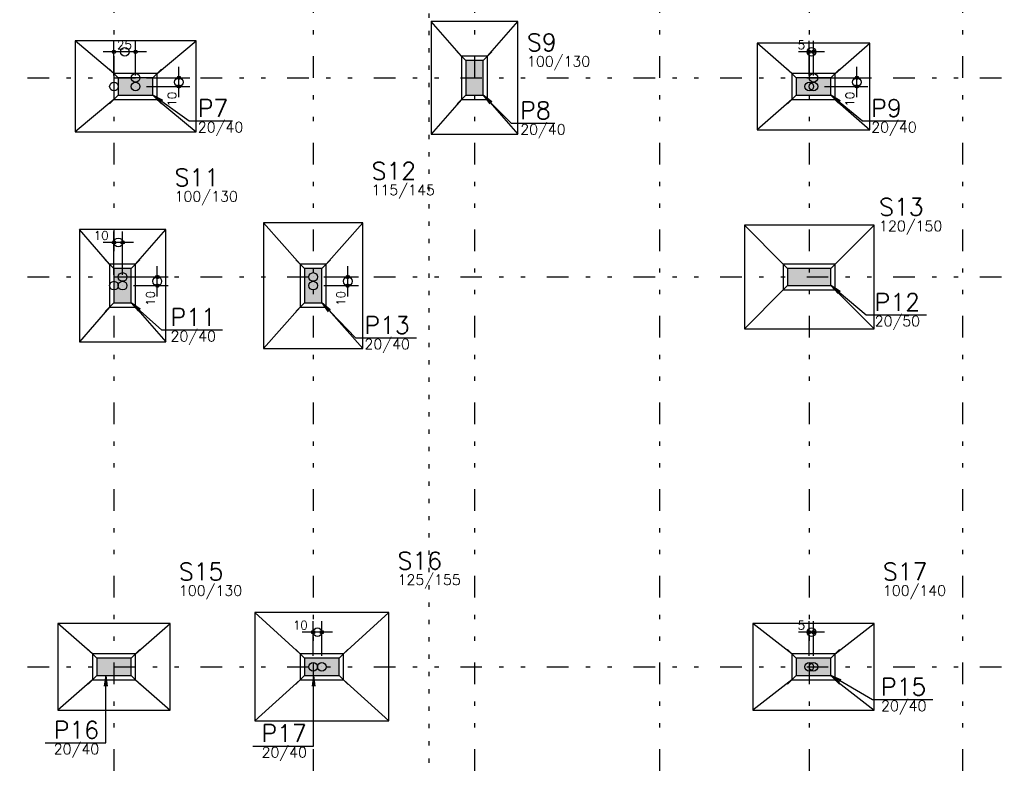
# Model space of a CAD drawing. Extents: x 0 to 119, y 0 to 84.
# Tile 4 of 11: x 24 to 47, y 50 to 67. Entities that reach past the tile are written whole.
import ezdxf

# ---------------------------------------------------------------- set-up
doc = ezdxf.new("R2010")
doc.units = 0
doc.linetypes.add('ESTILO_TQS_0002', pattern=[0.4, 0.1, -0.3])
doc.linetypes.add('ESTILO_TQS_0004', pattern=[2, 0.5, -0.4, 0.1, -0.4, 0.1, -0.5])
for name, color, linetype in [('1', 1, 'CONTINUOUS'), ('3', 3, 'CONTINUOUS'), ('6', 6, 'CONTINUOUS')]:
    doc.layers.add(name, color=color, linetype=linetype)
doc.styles.get("Standard").update_dxf_attribs({"font": 'ROMANS.SHX'})

msp = doc.modelspace()

# ---------------------------------------------------------------- linework, layer by layer
at = {"layer": '1', "linetype": 'ESTILO_TQS_0004'}
for p, q in [((26.05486, 80.26058), (26.05486, 5.26058)), ((30.65486, 80.26058), (30.65486, 5.26058)), ((34.38486, 80.26058), (34.38486, 5.26058)), ((38.65486, 80.26058), (38.65486, 5.26058)), ((42.11486, 80.26058), (42.11486, 5.26058)), ((45.65486, 80.26058), (45.65486, 5.26058)), ((10.05486, 65.76058), (82.61486, 65.76058)), ((10.05486, 61.16058), (82.61486, 61.16058)), ((10.05486, 52.16058), (82.61486, 52.16058))]:
    msp.add_line(p, q, dxfattribs=at)
at = {"layer": '1', "linetype": 'CONTINUOUS'}
for p, q in [((26.05486, 65.81058), (26.05486, 66.61058)), ((26.05486, 65.81058), (26.05486, 66.61058)), ((26.55486, 65.81058), (26.55486, 66.61058)), ((26.55486, 65.81058), (26.55486, 66.61058)), ((42.11486, 65.81058), (42.11486, 66.61058)), ((42.11486, 65.81058), (42.11486, 66.61058)), ((42.21486, 65.81058), (42.21486, 66.61058)), ((42.21486, 65.81058), (42.21486, 66.61058)), ((26.80486, 66.36058), (25.80486, 66.36058)), ((26.80486, 66.36058), (25.80486, 66.36058)), ((34.18486, 66.16058), (33.98486, 66.36058)), ((34.58486, 66.16058), (34.78486, 66.36058)), ((42.46486, 66.36058), (41.86486, 66.36058)), ((42.46486, 66.36058), (41.86486, 66.36058)), ((26.15486, 65.76058), (25.95486, 65.96058)), ((26.95486, 65.76058), (27.15486, 65.96058)), ((27.55486, 65.31058), (27.55486, 66.01058)), ((27.55486, 65.31058), (27.55486, 66.01058)), ((41.81486, 65.76058), (41.61486, 65.96058)), ((42.61486, 65.76058), (42.81486, 65.96058)), ((43.21486, 65.31058), (43.21486, 66.01058)), ((43.21486, 65.31058), (43.21486, 66.01058)), ((26.55486, 65.76058), (26.55486, 65.76058)), ((26.55486, 65.76058), (26.55486, 65.76058)), ((26.80486, 65.76058), (27.80486, 65.76058)), ((26.80486, 65.76058), (27.80486, 65.76058)), ((34.38486, 65.76058), (34.38486, 65.76058)), ((34.38486, 65.76058), (34.38486, 65.76058)), ((42.21486, 65.76058), (42.21486, 65.76058)), ((42.21486, 65.76058), (42.21486, 65.76058)), ((42.46486, 65.76058), (43.46486, 65.76058)), ((42.46486, 65.76058), (43.46486, 65.76058)), ((26.05486, 65.56058), (26.05486, 65.56058)), ((26.05486, 65.56058), (26.05486, 65.56058)), ((26.55486, 65.56058), (26.55486, 65.56058)), ((26.55486, 65.56058), (26.55486, 65.56058)), ((26.55486, 65.56058), (26.55486, 65.56058)), ((26.55486, 65.56058), (26.55486, 65.56058)), ((26.55486, 65.56058), (26.55486, 65.56058)), ((26.55486, 65.56058), (26.55486, 65.56058)), ((26.80486, 65.56058), (27.80486, 65.56058)), ((26.80486, 65.56058), (27.80486, 65.56058)), ((42.11486, 65.56058), (42.11486, 65.56058)), ((42.11486, 65.56058), (42.11486, 65.56058)), ((42.21486, 65.56058), (42.21486, 65.56058)), ((42.21486, 65.56058), (42.21486, 65.56058)), ((42.21486, 65.56058), (42.21486, 65.56058)), ((42.21486, 65.56058), (42.21486, 65.56058)), ((42.21486, 65.56058), (42.21486, 65.56058)), ((42.21486, 65.56058), (42.21486, 65.56058)), ((42.46486, 65.56058), (43.46486, 65.56058)), ((42.46486, 65.56058), (43.46486, 65.56058)), ((26.15486, 65.36058), (25.95486, 65.16058)), ((26.95486, 65.36058), (27.15486, 65.16058)), ((34.18486, 65.36058), (33.98486, 65.16058)), ((34.58486, 65.36058), (34.78486, 65.16058)), ((41.81486, 65.36058), (41.61486, 65.16058)), ((42.61486, 65.36058), (42.81486, 65.16058)), ((26.05486, 61.21058), (26.05486, 62.21058)), ((26.05486, 61.21058), (26.05486, 62.21058)), ((26.25486, 61.21058), (26.25486, 62.21058)), ((26.25486, 61.21058), (26.25486, 62.21058)), ((26.50486, 61.96058), (25.80486, 61.96058)), ((26.50486, 61.96058), (25.80486, 61.96058)), ((26.05486, 61.36058), (25.85486, 61.56058)), ((26.45486, 61.36058), (26.65486, 61.56058)), ((27.05486, 60.71058), (27.05486, 61.41058)), ((27.05486, 60.71058), (27.05486, 61.41058)), ((30.45486, 61.36058), (30.25486, 61.56058)), ((30.85486, 61.36058), (31.05486, 61.56058)), ((31.45486, 60.71058), (31.45486, 61.41058)), ((31.45486, 60.71058), (31.45486, 61.41058)), ((41.61486, 61.36058), (41.41486, 61.56058)), ((42.61486, 61.36058), (42.81486, 61.56058)), ((26.05486, 60.96058), (26.05486, 60.96058)), ((26.05486, 60.96058), (26.05486, 60.96058)), ((26.25486, 61.16058), (26.25486, 61.16058)), ((26.25486, 61.16058), (26.25486, 61.16058)), ((26.25486, 60.96058), (26.25486, 60.96058)), ((26.25486, 60.96058), (26.25486, 60.96058)), ((26.25486, 60.96058), (26.25486, 60.96058)), ((26.25486, 60.96058), (26.25486, 60.96058)), ((26.25486, 60.96058), (26.25486, 60.96058)), ((26.25486, 60.96058), (26.25486, 60.96058)), ((26.50486, 61.16058), (27.30486, 61.16058)), ((26.50486, 61.16058), (27.30486, 61.16058)), ((26.50486, 60.96058), (27.30486, 60.96058)), ((26.50486, 60.96058), (27.30486, 60.96058)), ((30.65486, 61.16058), (30.65486, 61.16058)), ((30.65486, 61.16058), (30.65486, 61.16058)), ((30.65486, 60.96058), (30.65486, 60.96058)), ((30.65486, 60.96058), (30.65486, 60.96058)), ((30.65486, 60.96058), (30.65486, 60.96058)), ((30.65486, 60.96058), (30.65486, 60.96058)), ((30.90486, 61.16058), (31.70486, 61.16058)), ((30.90486, 61.16058), (31.70486, 61.16058)), ((30.90486, 60.96058), (31.70486, 60.96058)), ((30.90486, 60.96058), (31.70486, 60.96058)), ((41.61486, 60.96058), (41.41486, 60.76058)), ((42.11486, 61.16058), (42.11486, 61.16058)), ((42.11486, 61.16058), (42.11486, 61.16058)), ((42.61486, 60.96058), (42.81486, 60.76058)), ((26.05486, 60.56058), (25.85486, 60.36058)), ((26.45486, 60.56058), (26.65486, 60.36058)), ((30.45486, 60.56058), (30.25486, 60.36058)), ((30.85486, 60.56058), (31.05486, 60.36058)), ((30.65486, 52.41058), (30.65486, 53.21058)), ((30.65486, 52.41058), (30.65486, 53.21058)), ((30.85486, 52.41058), (30.85486, 53.21058)), ((30.85486, 52.41058), (30.85486, 53.21058)), ((42.11486, 52.41058), (42.11486, 53.21058)), ((42.11486, 52.41058), (42.11486, 53.21058)), ((42.21486, 52.41058), (42.21486, 53.21058)), ((42.21486, 52.41058), (42.21486, 53.21058)), ((31.10486, 52.96058), (30.40486, 52.96058)), ((31.10486, 52.96058), (30.40486, 52.96058)), ((42.46486, 52.96058), (41.86486, 52.96058)), ((42.46486, 52.96058), (41.86486, 52.96058)), ((25.65486, 52.36058), (25.45486, 52.56058)), ((26.45486, 52.36058), (26.65486, 52.56058)), ((30.45486, 52.36058), (30.25486, 52.56058)), ((31.25486, 52.36058), (31.45486, 52.56058)), ((41.81486, 52.36058), (41.61486, 52.56058)), ((42.61486, 52.36058), (42.81486, 52.56058)), ((26.05486, 52.16058), (26.05486, 52.16058)), ((26.05486, 52.16058), (26.05486, 52.16058)), ((30.65486, 52.16058), (30.65486, 52.16058)), ((30.65486, 52.16058), (30.65486, 52.16058)), ((30.85486, 52.16058), (30.85486, 52.16058)), ((30.85486, 52.16058), (30.85486, 52.16058)), ((30.85486, 52.16058), (30.85486, 52.16058)), ((30.85486, 52.16058), (30.85486, 52.16058)), ((42.11486, 52.16058), (42.11486, 52.16058)), ((42.11486, 52.16058), (42.11486, 52.16058)), ((42.21486, 52.16058), (42.21486, 52.16058)), ((42.21486, 52.16058), (42.21486, 52.16058)), ((42.21486, 52.16058), (42.21486, 52.16058)), ((42.21486, 52.16058), (42.21486, 52.16058)), ((25.65486, 51.96058), (25.45486, 51.76058)), ((26.45486, 51.96058), (26.65486, 51.76058)), ((30.45486, 51.96058), (30.25486, 51.76058)), ((31.25486, 51.96058), (31.45486, 51.76058)), ((41.81486, 51.96058), (41.61486, 51.76058)), ((42.61486, 51.96058), (42.81486, 51.76058))]:
    msp.add_line(p, q, dxfattribs=at)
for points in [[(35.38486, 67.06058), (33.38486, 67.06058)], [(33.38486, 67.06058), (33.38486, 64.46058)], [(34.08486, 66.26058), (33.38486, 67.06058)], [(34.68486, 66.26058), (35.38486, 67.06058)], [(35.38486, 64.46058), (35.38486, 67.06058)], [(25.15486, 66.61058), (25.15486, 64.51058)], [(27.95486, 66.61058), (25.15486, 66.61058)], [(26.05486, 65.86058), (25.15486, 66.61058)], [(27.05486, 65.86058), (27.95486, 66.61058)], [(27.95486, 64.51058), (27.95486, 66.61058)], [(40.91486, 66.56058), (40.91486, 64.56058)], [(43.51486, 66.56058), (40.91486, 66.56058)], [(41.71486, 65.86058), (40.91486, 66.56058)], [(42.71486, 65.86058), (43.51486, 66.56058)], [(43.51486, 64.56058), (43.51486, 66.56058)], [(34.68486, 66.26058), (34.08486, 66.26058), (34.08486, 65.26058), (34.68486, 65.26058), (34.68486, 66.26058)], [(26.05486, 65.86058), (26.05486, 65.26058), (27.05486, 65.26058), (27.05486, 65.86058), (26.05486, 65.86058)], [(41.71486, 65.86058), (41.71486, 65.26058), (42.71486, 65.26058), (42.71486, 65.86058), (41.71486, 65.86058)], [(28.791901, 64.76058), (27.791901, 64.76058), (26.95486, 65.36058), (27.175323, 65.242699), (26.95486, 65.36058), (27.137301, 65.189655)], [(36.238799, 64.708265), (35.238799, 64.708265), (34.58486, 65.36058), (34.783387, 65.208636), (34.58486, 65.36058), (34.737297, 65.162431)], [(44.347271, 64.76058), (43.347271, 64.76058), (42.61486, 65.36058), (42.827276, 65.228749), (42.61486, 65.36058), (42.785918, 65.178264)], [(26.05486, 65.26058), (25.15486, 64.51058)], [(27.05486, 65.26058), (27.95486, 64.51058)], [(34.08486, 65.26058), (33.38486, 64.46058)], [(34.68486, 65.26058), (35.38486, 64.46058)], [(41.71486, 65.26058), (40.91486, 64.56058)], [(42.71486, 65.26058), (43.51486, 64.56058)], [(25.15486, 64.51058), (27.95486, 64.51058)], [(33.38486, 64.46058), (35.38486, 64.46058)], [(40.91486, 64.56058), (43.51486, 64.56058)], [(31.80486, 62.41058), (29.50486, 62.41058)], [(29.50486, 62.41058), (29.50486, 59.51058)], [(30.35486, 61.46058), (29.50486, 62.41058)], [(30.95486, 61.46058), (31.80486, 62.41058)], [(31.80486, 59.51058), (31.80486, 62.41058)], [(40.61486, 62.36058), (40.61486, 59.96058)], [(43.61486, 62.36058), (40.61486, 62.36058)], [(41.51486, 61.46058), (40.61486, 62.36058)], [(42.71486, 61.46058), (43.61486, 62.36058)], [(43.61486, 59.96058), (43.61486, 62.36058)], [(27.25486, 62.26058), (25.25486, 62.26058)], [(25.25486, 62.26058), (25.25486, 59.66058)], [(25.95486, 61.46058), (25.25486, 62.26058)], [(26.55486, 61.46058), (27.25486, 62.26058)], [(27.25486, 59.66058), (27.25486, 62.26058)], [(25.95486, 60.46058), (26.55486, 60.46058), (26.55486, 61.46058), (25.95486, 61.46058), (25.95486, 60.46058)], [(30.35486, 60.46058), (30.95486, 60.46058), (30.95486, 61.46058), (30.35486, 61.46058), (30.35486, 60.46058)], [(41.51486, 61.46058), (41.51486, 60.86058), (42.71486, 60.86058), (42.71486, 61.46058), (41.51486, 61.46058)], [(44.825744, 60.282107), (43.425744, 60.282107), (42.61486, 60.96058), (42.825896, 60.826552), (42.61486, 60.96058), (42.784016, 60.776498)], [(41.51486, 60.86058), (40.61486, 59.96058)], [(42.71486, 60.86058), (43.61486, 59.96058)], [(28.561114, 59.934422), (27.161114, 59.934422), (26.45486, 60.56058), (26.661973, 60.420565), (26.45486, 60.56058), (26.618677, 60.371731)], [(33.039586, 59.75132), (31.639586, 59.75132), (30.85486, 60.56058), (31.050833, 60.405355), (30.85486, 60.56058), (31.00398, 60.359923)], [(25.95486, 60.46058), (25.25486, 59.66058)], [(26.55486, 60.46058), (27.25486, 59.66058)], [(30.35486, 60.46058), (29.50486, 59.51058)], [(30.95486, 60.46058), (31.80486, 59.51058)], [(40.61486, 59.96058), (43.61486, 59.96058)], [(25.25486, 59.66058), (27.25486, 59.66058)], [(29.50486, 59.51058), (31.80486, 59.51058)], [(29.30486, 53.41058), (29.30486, 50.91058)], [(32.40486, 53.41058), (29.30486, 53.41058)], [(30.35486, 52.46058), (29.30486, 53.41058)], [(31.35486, 52.46058), (32.40486, 53.41058)], [(32.40486, 50.91058), (32.40486, 53.41058)], [(24.75486, 53.16058), (24.75486, 51.16058)], [(27.35486, 53.16058), (24.75486, 53.16058)], [(25.55486, 52.46058), (24.75486, 53.16058)], [(26.55486, 52.46058), (27.35486, 53.16058)], [(27.35486, 51.16058), (27.35486, 53.16058)], [(40.81486, 53.16058), (40.81486, 51.16058)], [(43.61486, 53.16058), (40.81486, 53.16058)], [(41.71486, 52.46058), (40.81486, 53.16058)], [(42.71486, 52.46058), (43.61486, 53.16058)], [(43.61486, 51.16058), (43.61486, 53.16058)], [(25.55486, 52.46058), (25.55486, 51.86058), (26.55486, 51.86058), (26.55486, 52.46058), (25.55486, 52.46058)], [(30.35486, 52.46058), (30.35486, 51.86058), (31.35486, 51.86058), (31.35486, 52.46058), (30.35486, 52.46058)], [(41.71486, 52.46058), (41.71486, 51.86058), (42.71486, 51.86058), (42.71486, 52.46058), (41.71486, 52.46058)], [(24.463402, 50.403148), (25.863402, 50.403148), (25.863402, 51.96058), (25.896034, 51.712719), (25.863402, 51.96058), (25.830771, 51.712719)], [(25.55486, 51.86058), (24.75486, 51.16058)], [(26.55486, 51.86058), (27.35486, 51.16058)], [(29.263402, 50.326554), (30.663402, 50.326554), (30.663402, 51.96058), (30.696034, 51.712719), (30.663402, 51.96058), (30.630771, 51.712719)], [(30.35486, 51.86058), (29.30486, 50.91058)], [(31.35486, 51.86058), (32.40486, 50.91058)], [(41.71486, 51.86058), (40.81486, 51.16058)], [(44.972292, 51.398877), (43.572292, 51.398877), (42.61486, 51.96058), (42.845158, 51.863302), (42.61486, 51.96058), (42.812133, 51.807012)], [(42.71486, 51.86058), (43.61486, 51.16058)], [(24.75486, 51.16058), (27.35486, 51.16058)], [(40.81486, 51.16058), (43.61486, 51.16058)], [(29.30486, 50.91058), (32.40486, 50.91058)]]:
    msp.add_lwpolyline(points, dxfattribs=at)
for centre, radius in [((26.30486, 66.36058), 0.1), ((26.30486, 66.36058), 0.1), ((42.16486, 66.36058), 0.1), ((42.16486, 66.36058), 0.1), ((26.05486, 66.36058), 0.04), ((26.05486, 66.36058), 0.04), ((26.05486, 66.36058), 0.02), ((26.05486, 66.36058), 0.02), ((26.55486, 66.36058), 0.04), ((26.55486, 66.36058), 0.04), ((26.55486, 66.36058), 0.02), ((26.55486, 66.36058), 0.02), ((42.11486, 66.36058), 0.04), ((42.11486, 66.36058), 0.04), ((42.11486, 66.36058), 0.02), ((42.11486, 66.36058), 0.02), ((42.21486, 66.36058), 0.04), ((42.21486, 66.36058), 0.04), ((42.21486, 66.36058), 0.02), ((42.21486, 66.36058), 0.02), ((26.55486, 65.76058), 0.1), ((26.55486, 65.76058), 0.1), ((27.55486, 65.66058), 0.1), ((27.55486, 65.66058), 0.1), ((27.55486, 65.76058), 0.04), ((27.55486, 65.76058), 0.04), ((27.55486, 65.76058), 0.02), ((27.55486, 65.76058), 0.02), ((42.21486, 65.76058), 0.1), ((42.21486, 65.76058), 0.1), ((43.21486, 65.66058), 0.1), ((43.21486, 65.66058), 0.1), ((43.21486, 65.76058), 0.04), ((43.21486, 65.76058), 0.04), ((43.21486, 65.76058), 0.02), ((43.21486, 65.76058), 0.02), ((26.05486, 65.56058), 0.1), ((26.05486, 65.56058), 0.1), ((26.55486, 65.56058), 0.1), ((26.55486, 65.56058), 0.1), ((26.55486, 65.56058), 0.1), ((26.55486, 65.56058), 0.1), ((27.55486, 65.56058), 0.04), ((27.55486, 65.56058), 0.04), ((27.55486, 65.56058), 0.02), ((27.55486, 65.56058), 0.02), ((42.11486, 65.56058), 0.1), ((42.11486, 65.56058), 0.1), ((42.21486, 65.56058), 0.1), ((42.21486, 65.56058), 0.1), ((42.21486, 65.56058), 0.1), ((42.21486, 65.56058), 0.1), ((43.21486, 65.56058), 0.04), ((43.21486, 65.56058), 0.04), ((43.21486, 65.56058), 0.02), ((43.21486, 65.56058), 0.02), ((26.05486, 61.96058), 0.04), ((26.05486, 61.96058), 0.04), ((26.05486, 61.96058), 0.02), ((26.05486, 61.96058), 0.02), ((26.15486, 61.96058), 0.1), ((26.15486, 61.96058), 0.1), ((26.25486, 61.96058), 0.04), ((26.25486, 61.96058), 0.04), ((26.25486, 61.96058), 0.02), ((26.25486, 61.96058), 0.02), ((26.25486, 61.16058), 0.1), ((26.25486, 61.16058), 0.1), ((27.05486, 61.16058), 0.04), ((27.05486, 61.16058), 0.04), ((27.05486, 61.16058), 0.02), ((27.05486, 61.16058), 0.02), ((30.65486, 61.16058), 0.1), ((30.65486, 61.16058), 0.1), ((31.45486, 61.16058), 0.04), ((31.45486, 61.16058), 0.04), ((31.45486, 61.16058), 0.02), ((31.45486, 61.16058), 0.02), ((26.05486, 60.96058), 0.1), ((26.05486, 60.96058), 0.1), ((26.25486, 60.96058), 0.1), ((26.25486, 60.96058), 0.1), ((26.25486, 60.96058), 0.1), ((26.25486, 60.96058), 0.1), ((27.05486, 61.06058), 0.1), ((27.05486, 61.06058), 0.1), ((27.05486, 60.96058), 0.04), ((27.05486, 60.96058), 0.04), ((27.05486, 60.96058), 0.02), ((27.05486, 60.96058), 0.02), ((30.65486, 60.96058), 0.1), ((30.65486, 60.96058), 0.1), ((31.45486, 61.06058), 0.1), ((31.45486, 61.06058), 0.1), ((31.45486, 60.96058), 0.04), ((31.45486, 60.96058), 0.04), ((31.45486, 60.96058), 0.02), ((31.45486, 60.96058), 0.02), ((30.65486, 52.96058), 0.04), ((30.65486, 52.96058), 0.04), ((30.75486, 52.96058), 0.1), ((30.75486, 52.96058), 0.1), ((30.85486, 52.96058), 0.04), ((30.85486, 52.96058), 0.04), ((42.16486, 52.96058), 0.1), ((42.16486, 52.96058), 0.1), ((42.11486, 52.96058), 0.04), ((42.11486, 52.96058), 0.04), ((42.21486, 52.96058), 0.04), ((42.21486, 52.96058), 0.04), ((30.65486, 52.96058), 0.02), ((30.65486, 52.96058), 0.02), ((30.85486, 52.96058), 0.02), ((30.85486, 52.96058), 0.02), ((42.11486, 52.96058), 0.02), ((42.11486, 52.96058), 0.02), ((42.21486, 52.96058), 0.02), ((42.21486, 52.96058), 0.02), ((30.65486, 52.16058), 0.1), ((30.65486, 52.16058), 0.1), ((30.85486, 52.16058), 0.1), ((30.85486, 52.16058), 0.1), ((42.11486, 52.16058), 0.1), ((42.11486, 52.16058), 0.1), ((42.21486, 52.16058), 0.1), ((42.21486, 52.16058), 0.1)]:
    msp.add_circle(centre, radius, dxfattribs=at)
for points in [[(34.58486, 66.16058), (34.18486, 66.16058), (34.18486, 65.36058)], [(34.58486, 66.16058), (34.18486, 65.36058), (34.58486, 65.36058)], [(34.58486, 66.16058), (34.58486, 65.36058), (34.58486, 66.16058)], [(26.15486, 65.76058), (26.15486, 65.36058), (26.95486, 65.36058)], [(26.15486, 65.76058), (26.95486, 65.36058), (26.95486, 65.76058)], [(26.15486, 65.76058), (26.95486, 65.76058), (26.15486, 65.76058)], [(41.81486, 65.76058), (41.81486, 65.36058), (42.61486, 65.36058)], [(41.81486, 65.76058), (42.61486, 65.36058), (42.61486, 65.76058)], [(41.81486, 65.76058), (42.61486, 65.76058), (41.81486, 65.76058)], [(26.05486, 60.56058), (26.45486, 60.56058), (26.45486, 61.36058)], [(26.05486, 60.56058), (26.45486, 61.36058), (26.05486, 61.36058)], [(26.05486, 60.56058), (26.05486, 61.36058), (26.05486, 60.56058)], [(30.45486, 60.56058), (30.85486, 60.56058), (30.85486, 61.36058)], [(30.45486, 60.56058), (30.85486, 61.36058), (30.45486, 61.36058)], [(30.45486, 60.56058), (30.45486, 61.36058), (30.45486, 60.56058)], [(41.61486, 61.36058), (41.61486, 60.96058), (42.61486, 60.96058)], [(41.61486, 61.36058), (42.61486, 60.96058), (42.61486, 61.36058)], [(41.61486, 61.36058), (42.61486, 61.36058), (41.61486, 61.36058)], [(25.65486, 52.36058), (25.65486, 51.96058), (26.45486, 51.96058)], [(25.65486, 52.36058), (26.45486, 51.96058), (26.45486, 52.36058)], [(25.65486, 52.36058), (26.45486, 52.36058), (25.65486, 52.36058)], [(30.45486, 52.36058), (30.45486, 51.96058), (31.25486, 51.96058)], [(30.45486, 52.36058), (31.25486, 51.96058), (31.25486, 52.36058)], [(30.45486, 52.36058), (31.25486, 52.36058), (30.45486, 52.36058)], [(41.81486, 52.36058), (41.81486, 51.96058), (42.61486, 51.96058)], [(41.81486, 52.36058), (42.61486, 51.96058), (42.61486, 52.36058)], [(41.81486, 52.36058), (42.61486, 52.36058), (41.81486, 52.36058)]]:
    msp.add_solid(points, dxfattribs=at)
at = {"layer": '3', "linetype": 'ESTILO_TQS_0002'}
msp.add_line((33.335338, 20.342234), (33.335338, 76.662485), dxfattribs=at)
at = {"layer": '6', "linetype": 'CONTINUOUS'}
for points in [[(34.58486, 66.16058), (34.18486, 66.16058), (34.18486, 65.36058), (34.58486, 65.36058), (34.58486, 66.16058)], [(26.15486, 65.76058), (26.15486, 65.36058), (26.95486, 65.36058), (26.95486, 65.76058), (26.15486, 65.76058)], [(41.81486, 65.76058), (41.81486, 65.36058), (42.61486, 65.36058), (42.61486, 65.76058), (41.81486, 65.76058)], [(26.05486, 60.56058), (26.45486, 60.56058), (26.45486, 61.36058), (26.05486, 61.36058), (26.05486, 60.56058)], [(30.45486, 60.56058), (30.85486, 60.56058), (30.85486, 61.36058), (30.45486, 61.36058), (30.45486, 60.56058)], [(41.61486, 61.36058), (41.61486, 60.96058), (42.61486, 60.96058), (42.61486, 61.36058), (41.61486, 61.36058)], [(25.65486, 52.36058), (25.65486, 51.96058), (26.45486, 51.96058), (26.45486, 52.36058), (25.65486, 52.36058)], [(30.45486, 52.36058), (30.45486, 51.96058), (31.25486, 51.96058), (31.25486, 52.36058), (30.45486, 52.36058)], [(41.81486, 52.36058), (41.81486, 51.96058), (42.61486, 51.96058), (42.61486, 52.36058), (41.81486, 52.36058)]]:
    msp.add_lwpolyline(points, dxfattribs=at)

# ---------------------------------------------------------------- texts
at = {"layer": '1', "linetype": 'CONTINUOUS'}
for s, p in [('25', (26.12486, 66.42058)), ('25', (26.12486, 66.42058)), ('5', (41.848193, 66.42058)), ('5', (41.848193, 66.42058)), ('10', (25.588193, 62.02058)), ('10', (25.588193, 62.02058)), ('10', (30.188193, 53.02058)), ('10', (30.188193, 53.02058)), ('5', (41.848193, 53.02058)), ('5', (41.848193, 53.02058))]:
    msp.add_text(s, height=0.2, dxfattribs=at).set_placement(p)
for p in [(27.49486, 65.093913), (27.49486, 65.093913), (43.15486, 65.093913), (43.15486, 65.093913), (26.99486, 60.493913), (26.99486, 60.493913), (31.39486, 60.493913), (31.39486, 60.493913)]:
    msp.add_text('10', height=0.2, rotation=90, dxfattribs=at).set_placement(p)
at = {"layer": '3', "linetype": 'CONTINUOUS'}
for s, p in [('100/130', (35.594475, 66.018333)), ('20/40', (27.991901, 64.50058)), ('20/40', (35.438799, 64.448265)), ('20/40', (43.547271, 64.50058)), ('115/145', (32.00486, 63.05058)), ('100/130', (27.45486, 62.90058)), ('120/150', (43.72697, 62.218555)), ('20/50', (43.625744, 60.022107)), ('20/40', (27.361114, 59.674422)), ('20/40', (31.839586, 59.49132)), ('125/155', (32.60486, 54.05058)), ('100/130', (27.55486, 53.80058)), ('100/140', (43.81486, 53.80058)), ('20/40', (43.772292, 51.138877)), ('20/40', (24.663402, 50.143148)), ('20/40', (29.463402, 50.066554))]:
    msp.add_text(s, height=0.24, dxfattribs=at).set_placement(p)
at = {"layer": '6', "linetype": 'CONTINUOUS'}
for s, p in [('S9', (35.594475, 66.378333)), ('P7', (27.991901, 64.86058)), ('P8', (35.438799, 64.808265)), ('P9', (43.547271, 64.86058)), ('S12', (32.00486, 63.41058)), ('S11', (27.45486, 63.26058)), ('S13', (43.72697, 62.578555)), ('P12', (43.625744, 60.382107)), ('P11', (27.361114, 60.034422)), ('P13', (31.839586, 59.85132)), ('S16', (32.60486, 54.41058)), ('S15', (27.55486, 54.16058)), ('S17', (43.81486, 54.16058)), ('P15', (43.772292, 51.498877)), ('P16', (24.663402, 50.503148)), ('P17', (29.463402, 50.426554))]:
    msp.add_text(s, height=0.4, dxfattribs=at).set_placement(p)

doc.saveas('drawing.dxf')
